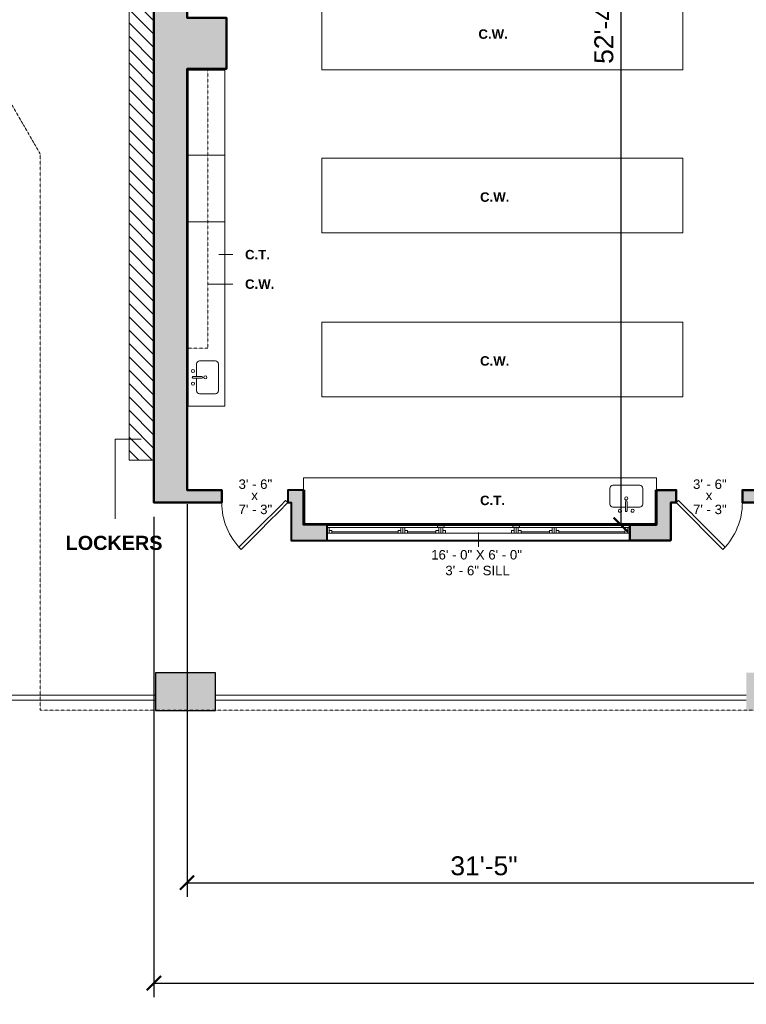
# Model space of a CAD drawing. Header units: inches. Extents: x -2078 to 109126, y -964 to 6385.
# Tile 86 of 137: x 13924 to 14385, y 3975 to 4601. Entities that reach past the tile are written whole.
import ezdxf

# ---------------------------------------------------------------- set-up
doc = ezdxf.new("R2010")
doc.units = ezdxf.units.IN
doc.header["$MEASUREMENT"] = 0
doc.linetypes.add('HIDDEN2', pattern=[0.1875, 0.125, -0.0625])
for name, color, linetype, lineweight in [('A-ANNO', 2, 'Continuous', 5), ('A-ANNO-DIMS', 1, 'Continuous', 9), ('A-CASE', 4, 'Continuous', 9), ('A-COLS', 3, 'Continuous', 9), ('A-DETAIL-1', 4, 'Continuous', 40), ('A-DETL-THIN', 151, 'Continuous', 9), ('A-DOOR', 1, 'Continuous', 18), ('A-FIXT', 150, 'Continuous', 9), ('A-HIDDEN', 2, 'HIDDEN2', 18), ('A-RAILING', 4, 'Continuous', 9), ('A-WALL', 3, 'Continuous', 40), ('A-WINDOWS', 2, 'Continuous', 18)]:
    doc.layers.add(name, color=color, linetype=linetype, lineweight=lineweight)
doc.layers.add('A-HATCH', color=9, linetype='Continuous')
doc.styles.add('Arial_1', font='arial.ttf', dxfattribs={"height": 0.0625})
doc.styles.add('Arial_2', font='arial.ttf', dxfattribs={"height": 3})
doc.styles.add('Arial_B', font='arialbd.ttf', dxfattribs={"height": 4.5})
doc.styles.add('Arial_B_1', font='arialbd.ttf', dxfattribs={"height": 3})
doc.styles.add('Jay Cad', font='arial.ttf', dxfattribs={"height": 0.125})
doc.dimstyles.new('Jay Cad - DIMS', dxfattribs={"dimtxt": 0.125, "dimasz": 0.09375, "dimexe": 0.09375, "dimexo": 0.09375, "dimgap": 0.046875, "dimtad": 1, "dimdec": 1, "dimzin": 0, "dimdsep": 46, "dimlunit": 4, "dimtxsty": 'Jay Cad', "dimblk": 'ARCHTICK', "dimcen": 0.09, "dimclrd": 1, "dimclre": 1, "dimclrt": 256, "dimadec": 0, "dimazin": 0, "dimtfac": 1, "dimtdec": 1, "dimtofl": 0, "dimtmove": 1, "dimatfit": 3, "dimfxl": 1, "dimtolj": 1, "dimtzin": 0, "dimarcsym": 0})

# ---------------------------------------------------------------- blocks, each defined once
blk = doc.blocks.new('JC_OPENING - 36_ x 48_-1468142-Munger Science Center _ Ahmanson Lecture Hall-2nd Floor')
at = {"layer": 'A-WINDOWS'}
for p, q in [((-96.32, -5), (-96.32, 5)), ((-96.32, 5), (-26.44, 5)), ((-22.19, 5), (21.54, 5)), ((25.79, 5), (95.68, 5)), ((95.68, 5), (95.68, -5)), ((95.68, -5), (-96.32, -5))]:
    blk.add_line(p, q, dxfattribs=at)
blk = doc.blocks.new('JC_DOOR_SINGLE PANEL - SINGLE DOOR-1467870-Munger Science Center _ Ahmanson Lecture Hall-2nd Floor')
at = {"layer": 'A-DOOR', "lineweight": 20}
for p, q in [((-8.7, 33.7), (-10.11, 32.28)), ((-10.11, 32.28), (19.59, 2.59)), ((21, 4), (-8.7, 33.7)), ((19.59, 2.59), (21, 4))]:
    blk.add_line(p, q, dxfattribs=at)
at = {"layer": 'A-DOOR', "lineweight": 9}
blk.add_arc((21, 4), 42, 135, 180, dxfattribs=at)
blk = doc.blocks.new('JC_DOOR_SINGLE PANEL - SINGLE DOOR-1467925-Munger Science Center _ Ahmanson Lecture Hall-2nd Floor')
at = {"layer": 'A-DOOR', "lineweight": 20}
for p, q in [((-10.11, -32.28), (19.59, -2.59)), ((21, -4), (-8.7, -33.7)), ((19.59, -2.59), (21, -4)), ((-8.7, -33.7), (-10.11, -32.28))]:
    blk.add_line(p, q, dxfattribs=at)
at = {"layer": 'A-DOOR', "lineweight": 9}
blk.add_arc((21, -4), 42, 180, 225, dxfattribs=at)
blk = doc.blocks.new('JC_KITCHEN SINK - SINK-1531844-Munger Science Center _ Ahmanson Lecture Hall-2nd Floor')
at = {"layer": 'A-FIXT'}
for p, q in [((0.12, 7.82), (0.12, 2.09)), ((1.12, 7.82), (1.12, 2.09)), ((-9.87, 3.57), (-9.87, -6.39)), ((0.12, 5.57), (-7.87, 5.57)), ((9.1, 5.57), (1.12, 5.57)), ((11.1, -6.39), (11.1, 3.57)), ((-7.87, -8.39), (9.1, -8.39))]:
    blk.add_line(p, q, dxfattribs=at)
for centre, radius, start, end in [((-3.38, 7.82), 1, 360, 180), ((-3.38, 7.82), 1, 180, 0), ((0.62, 7.82), 0.5, 360, 180), ((4.62, 7.82), 1, 360, 180), ((4.62, 7.82), 1, 180, 360), ((-7.87, 3.57), 2, 90, 180), ((0.62, 0), 1, 360, 180), ((0.62, 0), 1, 180, 0), ((0.62, 2.09), 0.5, 180, 0), ((9.1, 3.57), 2, 360, 90), ((-7.87, -6.39), 2, 180, 270), ((9.1, -6.39), 2, 270, 0)]:
    blk.add_arc(centre, radius, start, end, dxfattribs=at)
blk = doc.blocks.new('Top Rail Type - Top Rail_Internal_-V5-Munger Science Center _ Ahmanson Lecture Hall-2nd Floor')
at = {"layer": 'A-RAILING'}
for p, q in [((-699.58, -143.01), (-592.77, -143.01)), ((-697.48, -140.01), (-592.77, -140.01)), ((-554.77, -140.01), (-217.77, -140.01)), ((-554.77, -143.01), (-217.77, -143.01))]:
    blk.add_line(p, q, dxfattribs=at)
blk = doc.blocks.new('JC- existing door Tag_quad - JC- existing door Tag_quad-839775-Munger Science Center _ Ahmanson Lecture Hall-2nd Floor')
at = {"layer": 'A-ANNO', "insert": (-0.0234, 0.0378), "char_height": 0.0625, "width": 0.0505, "attachment_point": 1, "style": 'Arial_1', "bg_fill": 3, "box_fill_scale": 1.25, "bg_fill_color": 256, "bg_fill_true_color": 13158600, "bg_fill_transparency": 0}
blk.add_mtext('x', dxfattribs=at)
blk = doc.blocks.new('_ArchTick')
at = {"color": 0, "linetype": 'ByBlock', "const_width": 0.15}
blk.add_lwpolyline([(-0.5, -0.5), (0.5, 0.5)], dxfattribs=at)
blk = doc.blocks.new('*D3337')
at = {"layer": 'A-ANNO-DIMS', "color": 1, "lineweight": -2, "transparency": 16777216}
for p, q in [((14030.02, 4292.93), (14030.02, 4043.56)), ((14407.02, 4292.93), (14407.02, 4043.56)), ((14030.02, 4052.56), (14407.02, 4052.56))]:
    blk.add_line(p, q, dxfattribs=at)
at = {"layer": 'Defpoints', "color": 0, "transparency": 16777216}
for p in [(14030.02, 4301.93), (14407.02, 4301.93), (14407.02, 4052.56)]:
    blk.add_point(p, dxfattribs=at)
at = {"layer": 'A-ANNO-DIMS', "color": 1, "lineweight": -2, "transparency": 16777216, "xscale": 9, "yscale": 9, "zscale": 9, "rotation": 180}
blk.add_blockref('_ArchTick', (14030.02, 4052.56), dxfattribs=at)
at = {"layer": 'A-ANNO-DIMS', "color": 1, "lineweight": -2, "transparency": 16777216, "xscale": 9, "yscale": 9, "zscale": 9}
blk.add_blockref('_ArchTick', (14407.02, 4052.56), dxfattribs=at)
at = {"layer": 'A-ANNO-DIMS', "color": 2, "transparency": 16777216, "insert": (14218.52, 4063.19), "char_height": 12, "width": 0.9747, "attachment_point": 5, "style": 'Jay Cad'}
blk.add_mtext('\\A1;31\'-5"', dxfattribs=at)
blk = doc.blocks.new('*D3338')
at = {"layer": 'A-ANNO-DIMS', "color": 1, "lineweight": -2, "transparency": 16777216}
for p, q in [((16226.52, 4500.43), (16226.52, 3979.76)), ((14009.02, 4284.93), (14009.02, 3979.76)), ((14009.02, 3988.76), (16226.52, 3988.76))]:
    blk.add_line(p, q, dxfattribs=at)
at = {"layer": 'Defpoints', "color": 0, "transparency": 16777216}
for p in [(16226.52, 4509.43), (14009.02, 4293.93), (16226.52, 3988.76)]:
    blk.add_point(p, dxfattribs=at)
at = {"layer": 'A-ANNO-DIMS', "color": 1, "lineweight": -2, "transparency": 16777216, "xscale": 9, "yscale": 9, "zscale": 9, "rotation": 180}
blk.add_blockref('_ArchTick', (14009.02, 3988.76), dxfattribs=at)
at = {"layer": 'A-ANNO-DIMS', "color": 1, "lineweight": -2, "transparency": 16777216, "xscale": 9, "yscale": 9, "zscale": 9}
blk.add_blockref('_ArchTick', (16226.52, 3988.76), dxfattribs=at)
at = {"layer": 'A-ANNO-DIMS', "color": 2, "transparency": 16777216, "insert": (15117.77, 4007.41), "char_height": 12, "width": 1.6705, "attachment_point": 5, "style": 'Jay Cad'}
blk.add_mtext('\\A1;184\'-9{\\H1x;\\S1/2;}"', dxfattribs=at)
blk = doc.blocks.new('*D3351')
at = {"layer": 'A-ANNO-DIMS', "color": 1, "lineweight": -2, "transparency": 16777216}
for p, q in [((14304.77, 4907.93), (14296.29, 4907.93)), ((14305.29, 4907.93), (14305.29, 4279.93)), ((14304.77, 4279.93), (14296.29, 4279.93))]:
    blk.add_line(p, q, dxfattribs=at)
at = {"layer": 'Defpoints', "color": 0, "transparency": 16777216}
for p in [(14313.77, 4907.93), (14305.29, 4279.93), (14313.77, 4279.93)]:
    blk.add_point(p, dxfattribs=at)
at = {"layer": 'A-ANNO-DIMS', "color": 1, "lineweight": -2, "transparency": 16777216, "xscale": 9, "yscale": 9, "zscale": 9}
for p, rotation in [((14305.29, 4907.93), 90), ((14305.29, 4279.93), 270)]:
    blk.add_blockref('_ArchTick', p, dxfattribs=dict(at, rotation=rotation))
at = {"layer": 'A-ANNO-DIMS', "color": 2, "transparency": 16777216, "insert": (14294.66, 4593.93), "char_height": 12, "width": 0.9747, "attachment_point": 5, "rotation": 90, "style": 'Jay Cad'}
blk.add_mtext('\\A1;52\'-4"', dxfattribs=at)

msp = doc.modelspace()

# ---------------------------------------------------------------- hatches: boundary and pattern name
at = {"layer": 'A-DETAIL-1'}
h = msp.add_hatch(color=250, dxfattribs=at)
h.paths.add_polyline_path([(14188.908, 4278.077), (14193.158, 4278.077), (14193.158, 4279.93), (14188.908, 4279.93)])
h.paths.add_polyline_path([(14236.888, 4278.077), (14241.138, 4278.077), (14241.138, 4279.93), (14236.888, 4279.93)])
at = {"layer": 'A-HATCH'}
h = msp.add_hatch(color=256, dxfattribs=at)
h.dxf.hatch_style = 1
h.paths.add_polyline_path([(14030.023, 4907.93), (14036.023, 4907.93), (14036.023, 4915.93), (14022.023, 4915.93), (14022.023, 4863.93), (13923.843, 4863.93), (13899.881, 4843.824), (13898.62, 4845.327), (13892.492, 4840.184), (13909.265, 4820.195), (13909.265, 4793.433), (13921.478, 4793.433), (13921.478, 4835.433), (13923.103, 4835.433), (13923.103, 4799.433), (13923.103, 4793.433), (13925.291, 4793.433), (13925.291, 4857.312), (14009.023, 4857.312), (14009.023, 4745.306), (13925.291, 4745.306), (13925.291, 4750.433), (13919.291, 4750.433), (13919.291, 4751.433), (13909.546, 4751.433), (13909.546, 4730.033), (13930.277, 4722.488), (13934.003, 4732.725), (13962.238, 4722.448), (13958.512, 4712.211), (13981.453, 4703.861), (13971.766, 4691.757), (13990.46, 4676.797), (14004.818, 4694.738), (14009.023, 4694.738), (14009.023, 4293.93), (14052.023, 4293.93), (14052.023, 4301.93), (14030.023, 4301.93), (14030.023, 4569.405), (14055.023, 4569.405), (14055.023, 4601.905), (14030.023, 4601.905)])
h.paths.add_polyline_path([(14365.023, 4915.93), (14072.023, 4915.93), (14072.023, 4907.93), (14365.023, 4907.93)])
h.paths.add_polyline_path([(14415.023, 4907.93), (14444.023, 4907.93), (14444.023, 4915.93), (14414.023, 4915.93), (14414.023, 4938.93), (14407.023, 4938.93), (14407.023, 4915.93), (14401.023, 4915.93), (14401.023, 4907.93), (14407.023, 4907.93), (14407.023, 4301.93), (14382.523, 4301.93), (14382.523, 4293.93), (14439.023, 4293.93), (14439.023, 4301.93), (14415.023, 4301.93), (14415.023, 4566.905), (14445.023, 4566.905), (14445.023, 4573.905), (14440.023, 4573.905), (14440.023, 4600.905), (14415.023, 4600.905)])
h.paths.add_polyline_path([(14119.023, 4279.93), (14104.023, 4279.93), (14104.023, 4301.93), (14094.023, 4301.93), (14094.023, 4293.93), (14096.023, 4293.93), (14096.023, 4269.93), (14119.023, 4269.93)])
h.paths.add_polyline_path([(14337.023, 4293.93), (14340.523, 4293.93), (14340.523, 4301.93), (14328.023, 4301.93), (14328.023, 4279.93), (14311.023, 4279.93), (14311.023, 4269.93), (14337.023, 4269.93)])
h.paths.add_polyline_path([(14507.523, 4279.93), (14492.023, 4279.93), (14492.023, 4301.93), (14481.023, 4301.93), (14481.023, 4293.93), (14483.023, 4293.93), (14483.023, 4269.93), (14507.523, 4269.93)])
h.paths.add_polyline_path([(14724.523, 4293.93), (14727.523, 4293.93), (14727.523, 4301.93), (14715.523, 4301.93), (14715.523, 4279.93), (14699.523, 4279.93), (14699.523, 4269.93), (14724.523, 4269.93)])
h.paths.add_polyline_path([(14825.523, 4301.93), (14805.523, 4301.93), (14805.523, 4566.905), (14835.523, 4566.905), (14835.523, 4573.905), (14830.523, 4573.905), (14830.523, 4600.905), (14805.523, 4600.905), (14805.523, 4907.93), (14830.523, 4907.93), (14830.523, 4915.93), (14784.523, 4915.93), (14784.523, 4907.93), (14790.523, 4907.93), (14790.523, 4573.905), (14783.523, 4573.905), (14783.523, 4566.905), (14790.523, 4566.905), (14790.523, 4301.93), (14769.523, 4301.93), (14769.523, 4293.93), (14825.523, 4293.93)])
h.paths.add_polyline_path([(14892.523, 4279.93), (14879.023, 4279.93), (14879.023, 4301.93), (14867.523, 4301.93), (14867.523, 4293.93), (14872.023, 4293.93), (14872.023, 4269.93), (14892.523, 4269.93)])
h.paths.add_polyline_path([(15111.023, 4293.93), (15114.023, 4293.93), (15114.023, 4301.93), (15103.023, 4301.93), (15103.023, 4279.93), (15084.523, 4279.93), (15084.523, 4269.93), (15111.023, 4269.93)])
h.paths.add_polyline_path([(15213.023, 4301.93), (15188.023, 4301.93), (15188.023, 4566.905), (15217.023, 4566.905), (15217.023, 4573.905), (15213.023, 4573.905), (15213.023, 4601.905), (15188.023, 4601.905), (15188.023, 4907.93), (15218.023, 4907.93), (15218.023, 4915.93), (15174.023, 4915.93), (15174.023, 4907.93), (15180.023, 4907.93), (15180.023, 4573.905), (15174.023, 4573.905), (15174.023, 4566.905), (15180.023, 4566.905), (15180.023, 4301.93), (15156.023, 4301.93), (15156.023, 4293.93), (15213.023, 4293.93)])
h.paths.add_polyline_path([(15278.523, 4279.93), (15267.023, 4279.93), (15267.023, 4301.93), (15255.023, 4301.93), (15255.023, 4293.93), (15258.023, 4293.93), (15258.023, 4269.93), (15278.523, 4269.93)])
h.paths.add_polyline_path([(15497.523, 4293.93), (15500.523, 4293.93), (15500.523, 4301.93), (15488.523, 4301.93), (15488.523, 4279.93), (15470.523, 4279.93), (15470.523, 4269.93), (15497.523, 4269.93)])
h.paths.add_polyline_path([(15584.523, 4509.43), (15611.023, 4509.43), (15611.023, 4518.43), (15609.023, 4518.43), (15609.023, 4531.43), (15579.523, 4531.43), (15579.523, 4907.93), (15584.523, 4907.93), (15584.523, 4915.93), (15557.523, 4915.93), (15557.523, 4907.93), (15563.523, 4907.93), (15563.523, 4573.905), (15557.023, 4573.905), (15557.023, 4566.905), (15563.523, 4566.905), (15563.523, 4301.93), (15542.523, 4301.93), (15542.523, 4293.93), (15584.523, 4293.93)])
h.paths.add_polyline_path([(15521.523, 4915.93), (15254.023, 4915.93), (15254.023, 4907.93), (15521.523, 4907.93)])
h.paths.add_polyline_path([(15138.023, 4915.93), (14866.523, 4915.93), (14866.523, 4907.93), (15138.023, 4907.93)])
h.paths.add_polyline_path([(14748.523, 4915.93), (14480.023, 4915.93), (14480.023, 4907.93), (14748.523, 4907.93)])
h.paths.add_polyline_path([(15680.408, 4531.43), (15655.023, 4531.43), (15655.023, 4518.43), (15653.023, 4518.43), (15653.023, 4509.43), (15680.408, 4509.43)])
h.paths.add_polyline_path([(15752.408, 4531.43), (15728.408, 4531.43), (15728.408, 4509.43), (15752.408, 4509.43)])
h.paths.add_polyline_path([(15824.158, 4531.43), (15800.408, 4531.43), (15800.408, 4509.43), (15824.158, 4509.43)])
h.paths.add_polyline_path([(15968.523, 4531.43), (15918.107, 4531.43), (15918.107, 4562.43), (15911.107, 4562.43), (15911.107, 4555.43), (15874.107, 4555.43), (15874.107, 4531.43), (15872.158, 4531.43), (15872.158, 4509.43), (15970.523, 4509.43), (15970.523, 4518.43), (15968.523, 4518.43)])
h.paths.add_polyline_path([(16136.773, 4531.43), (16014.523, 4531.43), (16014.523, 4518.43), (16012.523, 4518.43), (16012.523, 4509.43), (16136.773, 4509.43)])
h.paths.add_polyline_path([(16226.523, 4555.18), (16204.523, 4555.18), (16204.523, 4531.43), (16182.773, 4531.43), (16182.773, 4509.43), (16226.523, 4509.43)])
h.paths.add_polyline_path([(16226.523, 4623.93), (16218.523, 4623.93), (16218.523, 4622.43), (16204.523, 4622.43), (16204.523, 4601.18), (16226.523, 4601.18)])
h.paths.add_polyline_path([(16246.986, 4694.93), (16218.523, 4694.93), (16218.523, 4669.93), (16242.709, 4669.93, 0.028874)])
h.paths.add_polyline_path([(16242.709, 4768.93), (16218.523, 4768.93), (16218.523, 4740.93), (16247.301, 4740.93, 0.0323085)])
h.paths.add_polyline_path([(16226.523, 4839.93), (16204.523, 4839.93), (16204.523, 4816.93), (16218.523, 4816.93), (16218.523, 4814.93), (16226.523, 4814.93)])
h.paths.add_polyline_path([(16226.523, 4929.93), (16182.273, 4929.93), (16182.273, 4907.93), (16204.523, 4907.93), (16204.523, 4885.93), (16226.523, 4885.93)])
h.paths.add_polyline_path([(16136.273, 4929.93), (16015.023, 4929.93), (16015.023, 4919.93), (16017.523, 4919.93), (16017.523, 4907.93), (16136.273, 4907.93)])
h.paths.add_polyline_path([(15970.79, 4965.93), (15933.791, 4965.93), (15933.791, 4972.93), (15925.791, 4972.93), (15925.791, 4915.93), (15620.523, 4915.93), (15620.523, 4907.93), (15911.107, 4907.93), (15911.107, 4901.93), (15918.107, 4901.93), (15918.107, 4907.93), (15970.523, 4907.93), (15970.523, 4919.93), (15973.023, 4919.93), (15973.023, 4929.93), (15970.79, 4929.93)])
h.paths.add_polyline_path([(15970.791, 5048.93), (15861.023, 5048.93), (15861.023, 5033.93), (15925.791, 5033.93), (15925.791, 5008.93), (15933.791, 5008.93), (15933.791, 5033.93), (15970.791, 5033.93)])
h.paths.add_polyline_path([(15813.023, 5048.93), (15789.023, 5048.93), (15789.023, 5033.93), (15813.023, 5033.93)])
h.paths.add_polyline_path([(15741.023, 5048.93), (15717.023, 5048.93), (15717.023, 5033.93), (15741.023, 5033.93)])
h.paths.add_polyline_path([(15590.317, 4897.337), (15614.665, 4897.337), (15614.665, 4909.701), (15590.317, 4909.701)], flags=9)
h.paths.add_polyline_path([(15590.362, 4913.359), (15614.71, 4913.359), (15614.71, 4925.724), (15590.362, 4925.724)], flags=9)
h = msp.add_hatch(dxfattribs=at)
h.set_pattern_fill('FP_2', color=256, scale=96, style=0, pattern_type=2)
h.set_pattern_definition([(135, (14602.7956, 4311.55), (-4.24264, -4.24264), [])])
h.paths.add_polyline_path([(13993.273, 4320.93), (14009.023, 4320.93), (14009.023, 4629.93), (13993.273, 4629.93), (13993.273, 4329.751)])
h.paths.add_polyline_path([(13277.267, 4674.343), (13549.467, 4773.416), (13560.167, 4797.641), (13270.733, 4692.295), (13276.551, 4676.31)])
h = msp.add_hatch(color=256, dxfattribs=at)
h.dxf.hatch_style = 1
h.paths.add_polyline_path([(14048.023, 4185.93), (14010.023, 4185.93), (14010.023, 4162.156), (14048.023, 4162.156)])
h.paths.add_polyline_path([(14435.023, 4185.93), (14385.023, 4185.93), (14385.023, 4162.156), (14435.023, 4162.156)])
h.paths.add_polyline_path([(14824.023, 4185.93), (14774.023, 4185.93), (14774.023, 4162.156), (14824.023, 4162.156)])
h.paths.add_polyline_path([(15209.523, 4185.93), (15159.523, 4185.93), (15159.523, 4162.156), (15209.523, 4162.156)])
h.paths.add_polyline_path([(15584.523, 4185.93), (15546.523, 4185.93), (15546.523, 4162.156), (15584.523, 4162.156)])

# ---------------------------------------------------------------- linework, layer by layer
at = {"layer": 'A-ANNO'}
for p, q in [((14050.141, 4451.439), (14059.151, 4451.439)), ((14043.174, 4432.707), (14059.151, 4432.707)), ((13984.324, 4334.337), (13984.324, 4283.54)), ((14000.976, 4334.337), (13984.324, 4334.337)), ((14215.023, 4274.93), (14215.119, 4265.805))]:
    msp.add_line(p, q, dxfattribs=at)
at = {"layer": 'A-CASE'}
for p, q in [((14115.529, 4568.743), (14115.529, 4616.178)), ((14344.749, 4616.178), (14344.749, 4568.743)), ((14054.023, 4568.655), (14030.773, 4568.655)), ((14030.773, 4568.655), (14030.773, 4355.226)), ((14054.023, 4569.405), (14054.023, 4355.226)), ((14344.749, 4568.743), (14115.529, 4568.743)), ((14054.023, 4514.528), (14030.023, 4514.528)), ((14115.529, 4512.678), (14344.749, 4512.678)), ((14115.529, 4465.243), (14115.529, 4512.678)), ((14344.749, 4512.678), (14344.749, 4465.243)), ((14054.023, 4472.257), (14030.023, 4472.257)), ((14344.749, 4465.243), (14115.529, 4465.243)), ((14115.529, 4408.616), (14344.749, 4408.616)), ((14115.529, 4361.18), (14115.529, 4408.616)), ((14344.749, 4408.616), (14344.749, 4361.18)), ((14344.749, 4361.18), (14115.529, 4361.18)), ((14030.023, 4355.226), (14054.023, 4355.226)), ((14104.023, 4301.93), (14104.023, 4309.712)), ((14104.023, 4309.712), (14328.023, 4309.712)), ((14328.023, 4301.93), (14328.023, 4309.712)), ((14104.023, 4301.93), (14104.773, 4301.93)), ((14104.773, 4301.93), (14104.773, 4280.68)), ((14327.273, 4280.68), (14327.273, 4301.93)), ((14328.023, 4301.93), (14327.273, 4301.93)), ((14104.773, 4280.68), (14327.273, 4280.68))]:
    msp.add_line(p, q, dxfattribs=at)
at = {"layer": 'A-CASE', "linetype": 'HIDDEN2'}
for p, q in [((14043.212, 4569.405), (14043.212, 4391.981)), ((14043.212, 4391.981), (14030.023, 4391.981))]:
    msp.add_line(p, q, dxfattribs=at)
at = {"layer": 'A-COLS', "lineweight": 30}
for p, q in [((14048.023, 4185.93), (14010.023, 4185.93)), ((14010.023, 4185.93), (14010.023, 4161.93)), ((14048.023, 4161.93), (14048.023, 4185.93)), ((14010.023, 4161.93), (14048.023, 4161.93))]:
    msp.add_line(p, q, dxfattribs=at)
at = {"layer": 'A-DETL-THIN'}
for p, q in [((13993.273, 4629.93), (13993.273, 4320.93)), ((14009.023, 4320.93), (14009.023, 4629.93)), ((13993.273, 4320.93), (14009.023, 4320.93)), ((14193.158, 4279.93), (14188.908, 4279.93)), ((14188.908, 4279.93), (14188.908, 4278.077)), ((14188.908, 4278.077), (14193.158, 4278.077)), ((14193.158, 4278.077), (14193.158, 4279.93)), ((14241.138, 4279.93), (14236.888, 4279.93)), ((14236.888, 4279.93), (14236.888, 4278.077)), ((14236.888, 4278.077), (14241.138, 4278.077)), ((14241.138, 4278.077), (14241.138, 4279.93))]:
    msp.add_line(p, q, dxfattribs=at)
at = {"layer": 'A-WALL'}
for p, q in [((14119.023, 4279.93), (14311.023, 4279.93)), ((14119.023, 4269.93), (14311.023, 4269.93))]:
    msp.add_line(p, q, dxfattribs=at)
at = {"layer": 'A-WALL', "lineweight": 50}
for points in [[(14445.023, 4566.905), (14445.023, 4573.905), (14440.023, 4573.905), (14440.023, 4600.905), (14415.023, 4600.905), (14415.023, 4907.93), (14444.023, 4907.93), (14444.023, 4915.93), (14414.023, 4915.93), (14414.023, 4938.93), (14407.023, 4938.93), (14407.023, 4915.93), (14401.023, 4915.93), (14401.023, 4907.93), (14407.023, 4907.93), (14407.023, 4301.93), (14382.523, 4301.93), (14382.523, 4293.93), (14439.023, 4293.93), (14439.023, 4301.93), (14415.023, 4301.93), (14415.023, 4566.905)], [(14311.023, 4269.93), (14337.023, 4269.93), (14337.023, 4293.93), (14340.523, 4293.93), (14340.523, 4301.93), (14328.023, 4301.93), (14328.023, 4279.93), (14311.023, 4279.93)]]:
    msp.add_lwpolyline(points, close=True, dxfattribs=at)
msp.add_lwpolyline([(13909.546, 4730.033), (13930.277, 4722.488), (13934.003, 4732.725), (13962.238, 4722.448), (13958.512, 4712.211), (13981.453, 4703.861), (13971.766, 4691.757), (13990.46, 4676.797), (14004.818, 4694.738), (14009.023, 4694.738), (14009.023, 4293.93), (14052.023, 4293.93), (14052.023, 4301.93), (14030.023, 4301.93), (14030.023, 4569.405), (14055.023, 4569.405), (14055.023, 4601.905), (14030.023, 4601.905), (14030.023, 4907.93)], dxfattribs=at)
at = {"layer": 'A-WALL'}
msp.add_lwpolyline([(14119.023, 4279.93), (14104.023, 4279.93), (14104.023, 4301.93), (14094.023, 4301.93), (14094.023, 4293.93), (14096.023, 4293.93), (14096.023, 4269.93), (14119.023, 4269.93)], close=True, dxfattribs=at)
at = {"layer": 'A-WINDOWS', "lineweight": 9}
for p, q in [((14119.023, 4278.077), (14120.273, 4278.077)), ((14119.023, 4278.077), (14119.023, 4274.577)), ((14120.273, 4278.077), (14120.273, 4274.577)), ((14120.273, 4278.077), (14165.78, 4278.077)), ((14165.78, 4278.077), (14167.03, 4278.077)), ((14165.78, 4278.077), (14165.78, 4274.577)), ((14167.03, 4278.077), (14167.03, 4274.577)), ((14167.03, 4278.077), (14168.28, 4278.077)), ((14167.03, 4278.077), (14167.03, 4274.577)), ((14168.28, 4278.077), (14168.28, 4274.577)), ((14168.28, 4278.077), (14188.908, 4278.077)), ((14189.783, 4278.077), (14189.783, 4274.577)), ((14191.033, 4278.077), (14191.033, 4274.577)), ((14192.283, 4278.077), (14192.283, 4274.577)), ((14193.158, 4278.077), (14236.888, 4278.077)), ((14237.763, 4278.077), (14237.763, 4274.577)), ((14239.013, 4278.077), (14239.013, 4274.577)), ((14239.013, 4278.077), (14239.013, 4274.577)), ((14240.263, 4278.077), (14240.263, 4274.577)), ((14241.138, 4278.077), (14261.767, 4278.077)), ((14261.767, 4278.077), (14263.017, 4278.077)), ((14261.767, 4278.077), (14261.767, 4274.577)), ((14263.017, 4278.077), (14264.267, 4278.077)), ((14263.017, 4278.077), (14263.017, 4274.577)), ((14263.017, 4278.077), (14263.017, 4274.577)), ((14264.267, 4278.077), (14264.267, 4274.577)), ((14264.267, 4278.077), (14309.773, 4278.077)), ((14309.773, 4278.077), (14311.023, 4278.077)), ((14309.773, 4278.077), (14309.773, 4274.577)), ((14311.023, 4278.077), (14311.023, 4274.577)), ((14119.023, 4274.577), (14120.273, 4274.577)), ((14120.273, 4276.327), (14122.023, 4276.327)), ((14122.023, 4274.577), (14120.273, 4274.577)), ((14122.023, 4276.327), (14122.023, 4274.577)), ((14164.03, 4275.452), (14122.023, 4275.452)), ((14122.023, 4274.577), (14164.03, 4274.577)), ((14165.78, 4276.327), (14164.03, 4276.327)), ((14164.03, 4276.327), (14164.03, 4274.577)), ((14164.03, 4274.577), (14165.78, 4274.577)), ((14165.78, 4274.577), (14167.03, 4274.577)), ((14167.03, 4274.577), (14168.28, 4274.577)), ((14168.28, 4276.327), (14170.03, 4276.327)), ((14170.03, 4274.577), (14168.28, 4274.577)), ((14170.03, 4276.327), (14170.03, 4274.577)), ((14188.033, 4275.452), (14170.03, 4275.452)), ((14170.03, 4274.577), (14188.033, 4274.577)), ((14189.783, 4276.327), (14188.033, 4276.327)), ((14188.033, 4276.327), (14188.033, 4274.577)), ((14188.033, 4274.577), (14189.783, 4274.577)), ((14189.783, 4274.577), (14191.033, 4274.577)), ((14239.013, 4274.577), (14191.033, 4274.577)), ((14192.283, 4276.327), (14194.033, 4276.327)), ((14194.033, 4276.327), (14194.033, 4274.577)), ((14237.763, 4276.327), (14236.013, 4276.327)), ((14236.013, 4276.327), (14236.013, 4274.577)), ((14239.013, 4274.577), (14240.263, 4274.577)), ((14240.263, 4276.327), (14242.013, 4276.327)), ((14242.013, 4274.577), (14240.263, 4274.577)), ((14242.013, 4276.327), (14242.013, 4274.577)), ((14260.017, 4275.452), (14242.013, 4275.452)), ((14242.013, 4274.577), (14260.017, 4274.577)), ((14261.767, 4276.327), (14260.017, 4276.327)), ((14260.017, 4276.327), (14260.017, 4274.577)), ((14260.017, 4274.577), (14261.767, 4274.577)), ((14261.767, 4274.577), (14263.017, 4274.577)), ((14263.017, 4274.577), (14264.267, 4274.577)), ((14264.267, 4276.327), (14266.017, 4276.327)), ((14266.017, 4274.577), (14264.267, 4274.577)), ((14266.017, 4276.327), (14266.017, 4274.577)), ((14308.023, 4275.452), (14266.017, 4275.452)), ((14266.017, 4274.577), (14308.023, 4274.577)), ((14309.773, 4276.327), (14308.023, 4276.327)), ((14308.023, 4276.327), (14308.023, 4274.577)), ((14308.023, 4274.577), (14309.773, 4274.577)), ((14309.773, 4274.577), (14311.023, 4274.577))]:
    msp.add_line(p, q, dxfattribs=at)

# ---------------------------------------------------------------- block references
at = {"layer": 'A-FIXT'}
for p, rotation in [((14041.595, 4372.875), 90.00000000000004), ((14309.47, 4296.609), 180)]:
    msp.add_blockref('JC_KITCHEN SINK - SINK-1531844-Munger Science Center _ Ahmanson Lecture Hall-2nd Floor', p, dxfattribs=dict(at, rotation=rotation))
at = {"layer": 'A-WINDOWS'}
msp.add_blockref('JC_OPENING - 36_ x 48_-1468142-Munger Science Center _ Ahmanson Lecture Hall-2nd Floor', (14215.346, 4274.93), dxfattribs=at)

# ---------------------------------------------------------------- texts
at = {"layer": 'A-ANNO', "attachment_point": 1}
for s, insert, char_height, width, style in [('C.W.', (14214.979, 4594.498), 6, 23.634, 'Arial_B'), ('C.W.', (14216.018, 4490.998), 6, 23.634, 'Arial_B'), ('C.T.', (14066.831, 4454.439), 6, 19.998, 'Arial_B'), ('C.W.', (14066.831, 4435.707), 6, 20.604, 'Arial_B'), ('C.W.', (14216.018, 4386.936), 6, 23.634, 'Arial_B'), ('C.T.', (14216.018, 4298.35), 6, 19.998, 'Arial_B'), ('LOCKERS', (13952.954, 4272.86), 9, 75.75, 'Arial_B_1'), ('16\' - 0" X 6\' - 0"', (14184.996, 4263.805), 6, 72.72, 'Arial_2'), ('3\' - 6" SILL', (14193.996, 4253.805), 6, 51.207, 'Arial_2')]:
    msp.add_mtext(s, dxfattribs=dict(at, insert=insert, char_height=char_height, width=width, style=style))

# ---------------------------------------------------------------- dimensions: what is measured, and where the dimension line sits
at = {"layer": 'A-ANNO-DIMS'}
dim = msp.add_linear_dim(base=(14305.287, 4279.93), p1=(14313.773, 4907.93), p2=(14313.773, 4279.93), angle=90, dimstyle='Jay Cad - DIMS', override={"dimclrt": 2}, dxfattribs=at)
dim.commit()
dim.dimension.update_dxf_attribs({"geometry": '*D3351', "text_midpoint": (14294.661, 4593.93)})

# ---------------------------------------------------------------- next in the draw order: texts
at = {"layer": 'A-ANNO', "char_height": 6, "width": 26.967, "attachment_point": 1, "style": 'Arial_2', "bg_fill": 3, "box_fill_scale": 1.25, "bg_fill_color": 256, "bg_fill_true_color": 13158600, "bg_fill_transparency": 0}
for s, insert in [('3\' - 6"', (14062.714, 4308.636)), ('3\' - 6"', (14351.214, 4308.636)), ('7\' - 3"', (14062.714, 4292.613)), ('7\' - 3"', (14351.214, 4292.613))]:
    msp.add_mtext(s, dxfattribs=dict(at, insert=insert))

# ---------------------------------------------------------------- next in the draw order: block references
at = {"layer": 'A-DOOR'}
msp.add_blockref('JC_DOOR_SINGLE PANEL - SINGLE DOOR-1467925-Munger Science Center _ Ahmanson Lecture Hall-2nd Floor', (14073.023, 4297.93), dxfattribs=at)
at = {"layer": 'A-DOOR', "rotation": 180}
msp.add_blockref('JC_DOOR_SINGLE PANEL - SINGLE DOOR-1467870-Munger Science Center _ Ahmanson Lecture Hall-2nd Floor', (14361.523, 4297.93), dxfattribs=at)
at = {"layer": 'A-RAILING'}
msp.add_blockref('Top Rail Type - Top Rail_Internal_-V5-Munger Science Center _ Ahmanson Lecture Hall-2nd Floor', (14602.796, 4311.55), dxfattribs=at)

# ---------------------------------------------------------------- next in the draw order: block references
at = {"layer": 'A-ANNO', "xscale": 96, "yscale": 96, "zscale": 96}
for p in [(14073.023, 4297.93), (14361.523, 4297.93)]:
    msp.add_blockref('JC- existing door Tag_quad - JC- existing door Tag_quad-839775-Munger Science Center _ Ahmanson Lecture Hall-2nd Floor', p, dxfattribs=at)

# ---------------------------------------------------------------- next in the draw order: linework, layer by layer
at = {"layer": 'A-HIDDEN', "lineweight": 20}
msp.add_lwpolyline([(16040.621, 4509.43), (16040.621, 4437.438), (15656.626, 4437.438), (15656.626, 4162.156), (13936.833, 4162.156), (13936.833, 4515.349), (13903.799, 4572.567), (13746.053, 4544.573), (13628.836, 4611.925)], dxfattribs=at)

# ---------------------------------------------------------------- next in the draw order: dimensions: what is measured, and where the dimension line sits
at = {"layer": 'A-ANNO-DIMS'}
for base, p1, p2, picture, middle in [((16226.523, 3988.757), (14009.023, 4293.93), (16226.523, 4509.43), '*D3338', (15117.773, 4007.408)), ((14407.023, 4052.564), (14030.023, 4301.93), (14407.023, 4301.93), '*D3337', (14218.523, 4063.195))]:
    dim = msp.add_linear_dim(base=base, p1=p1, p2=p2, dimstyle='Jay Cad - DIMS', override={"dimclrt": 2}, dxfattribs=at)
    dim.commit()
    dim.dimension.update_dxf_attribs({"geometry": picture, "text_midpoint": middle})

doc.saveas('drawing.dxf')
